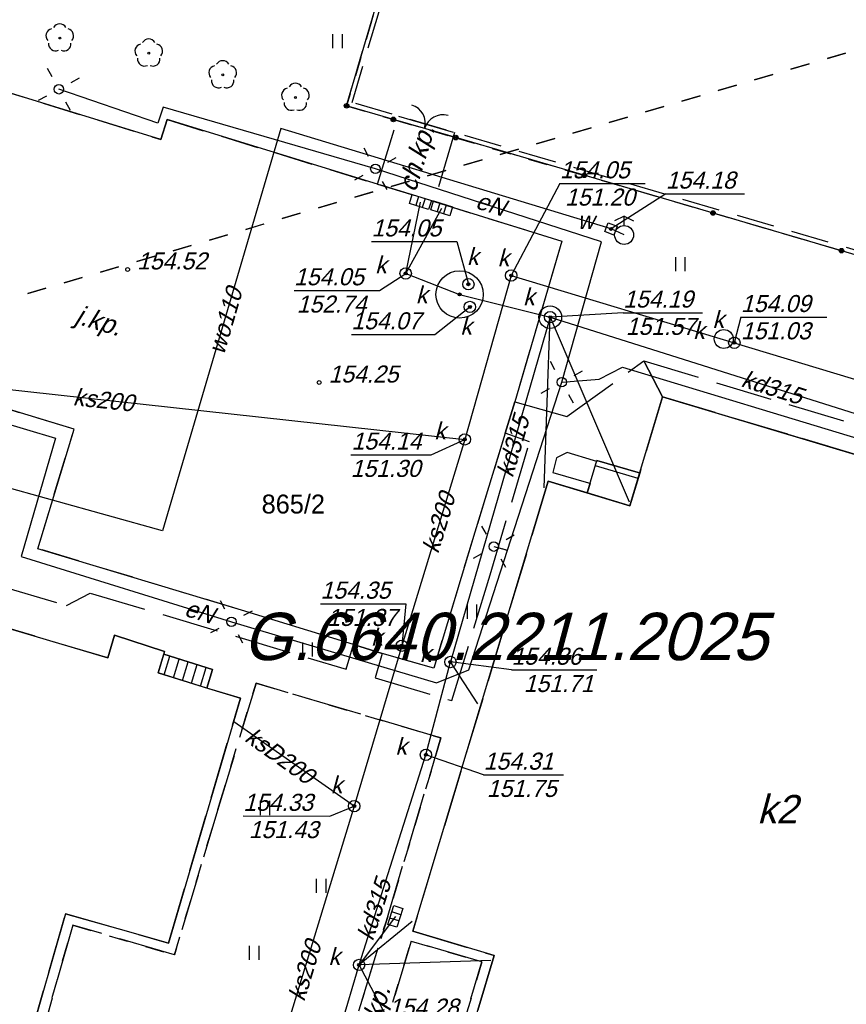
# Model space of a CAD drawing. Extents: x 7538282 to 7539561, y 5782854 to 5783989.
# Tile 16 of 32: x 7539155 to 7539198, y 5783596 to 5783648. Entities that reach past the tile are written whole.
import ezdxf

# ---------------------------------------------------------------- set-up
doc = ezdxf.new("R2010")
doc.units = 0
doc.header["$MEASUREMENT"] = 0
for name, pattern in [('4001', [0]), ('4002', [2, 1, -1]), ('4003', [3, 2, -1]), ('4004', [4, 3, -1])]:
    doc.linetypes.add(name, pattern=pattern)
for name, color, linetype in [('Budynki', 7, 'CONTINUOUS'), ('Drogi', 135, 'CONTINUOUS'), ('Dzialki', 7, 'CONTINUOUS'), ('Elementy_budynkow', 7, 'CONTINUOUS'), ('Linie_napowietrzne', 184, 'CONTINUOUS'), ('ODGIK_1', 7, 'CONTINUOUS'), ('Ogrodzenia', 184, 'CONTINUOUS'), ('Projekty', 1, 'CONTINUOUS'), ('Roslinnosc', 104, 'CONTINUOUS'), ('Rzezba', 8, 'CONTINUOUS'), ('Uz_Energia', 1, 'CONTINUOUS'), ('Uz_Kanalizacja', 14, 'CONTINUOUS'), ('Uz_Woda', 5, 'CONTINUOUS'), ('Uzytki', 7, 'CONTINUOUS')]:
    doc.layers.add(name, color=color, linetype=linetype)

# ---------------------------------------------------------------- blocks, each defined once
blk = doc.blocks.new('1422')
at = {"layer": 'Roslinnosc', "color": 104, "linetype": 'Continuous'}
blk.add_circle((0, 0), 0.1, dxfattribs=at)
for centre, start, end in [((0, 0.75), 30.19, 149.77), ((-0.71, 0.23), 102.5, 221.75), ((0.71, 0.23), 318.3, 77.49), ((-0.44, -0.61), 174.33, 293.45), ((0.44, -0.61), 246.24, 5.74)]:
    blk.add_arc(centre, 0.75, start, end, dxfattribs=at)
blk = doc.blocks.new('1722')
at = {"layer": 'Uz_Kanalizacja', "color": 14, "linetype": 'Continuous'}
blk.add_circle((0, 0), 0.6, dxfattribs=at)
blk = doc.blocks.new('1811')
at = {"layer": 'Rzezba', "color": 8, "linetype": 'Continuous'}
blk.add_circle((0, 0), 0.2, dxfattribs=at)
blk = doc.blocks.new('1363')
at = {"layer": 'Linie_napowietrzne', "color": 184, "linetype": 'Continuous'}
for p, q in [((0, 1.5), (0, 2.5)), ((-1.5, 0), (-2.5, 0)), ((1.5, 0), (2.5, 0)), ((0, -1.5), (0, -2.5))]:
    blk.add_line(p, q, dxfattribs=at)
blk = doc.blocks.new('1718')
at = {"layer": 'Uz_Woda', "color": 5, "linetype": 'Continuous'}
for p, q in [((0, 2), (-1, 1.5)), ((0, 1), (0, 2)), ((0, 2), (1, 1.5))]:
    blk.add_line(p, q, dxfattribs=at)
blk.add_circle((0, 0), 1, dxfattribs=at)
blk = doc.blocks.new('1728')
at = {"layer": 'Uz_Kanalizacja', "color": 7, "linetype": 'Continuous'}
for p, q in [((-1.05, 0.5), (1.05, 0.5)), ((-1.05, -0.5), (-1.05, 0.5)), ((-0.35, 0.5), (-0.35, -0.5)), ((0.35, 0.5), (0.35, -0.5)), ((1.05, 0.5), (1.05, -0.5)), ((1.05, -0.5), (-1.05, -0.5))]:
    blk.add_line(p, q, dxfattribs=at)
blk = doc.blocks.new('1361')
at = {"layer": 'Linie_napowietrzne', "color": 184, "linetype": 'Continuous'}
blk.add_circle((0, 0), 0.5, dxfattribs=at)
blk = doc.blocks.new('2283')
at = {"layer": 'Ogrodzenia', "color": 184, "linetype": 'Continuous'}
blk.add_line((0, 0), (0, 1), dxfattribs=at)
blk = doc.blocks.new('1283')
at = {"layer": 'Ogrodzenia', "color": 184, "linetype": 'Continuous'}
for centre, start, end in [((0, 2), 270, 0), ((0, -2), 0, 90)]:
    blk.add_arc(centre, 2, start, end, dxfattribs=at)
blk = doc.blocks.new('1281')
at = {"layer": 'Ogrodzenia', "color": 184, "linetype": 'Continuous'}
for radius in [0.24, 0.16, 0.08]:
    blk.add_circle((0, 0), radius, dxfattribs=at)
blk = doc.blocks.new('1726')
at = {"layer": 'Uz_Kanalizacja', "color": 14, "linetype": 'Continuous'}
for radius in [0.16, 0.08]:
    blk.add_circle((0, 0), radius, dxfattribs=at)
blk = doc.blocks.new('1716')
at = {"layer": 'Uz_Woda', "color": 5, "linetype": 'Continuous'}
for radius in [0.16, 0.08]:
    blk.add_circle((0, 0), radius, dxfattribs=at)
blk = doc.blocks.new('1450')
at = {"layer": 'Roslinnosc', "color": 104, "linetype": 'Continuous'}
for p, q in [((-0.5, -0.75), (-0.5, 0.75)), ((0.5, -0.75), (0.5, 0.75))]:
    blk.add_line(p, q, dxfattribs=at)

msp = doc.modelspace()

# ---------------------------------------------------------------- linework, layer by layer
at = {"layer": 'Budynki', "color": 7, "linetype": '4001'}
for points in [[(7539199.719, 5783581.899, 0), (7539198.155, 5783576.696, 0), (7539187.88, 5783579.75, 0), (7539189.469, 5783584.994, 0), (7539185.455, 5783586.207, 0), (7539186.57, 5783590.02, 0), (7539177.88, 5783592.62, 0), (7539179.62, 5783598.38, 0), (7539175.31, 5783599.67, 0), (7539182.466, 5783623.422, 0), (7539186.778, 5783622.129, 0), (7539188.506, 5783627.876, 0)], [(7539188.506, 5783627.876, 0), (7539195.118, 5783625.897, 0), (7539210.24, 5783621.37, 0)], [(7539149.208, 5783602.929, 0), (7539139.554, 5783605.783, 0), (7539137.4, 5783606.42, 0), (7539141.3, 5783619.41, 0), (7539150.253, 5783616.751, 0), (7539159.212, 5783614.1, 0), (7539159.57, 5783615.29, 0), (7539162.21, 5783614.43, 0), (7539161.87, 5783613.3, 0), (7539164.529, 5783612.475, 0), (7539166.22, 5783611.97, 0), (7539162.42, 5783599.04, 0), (7539156.98, 5783600.59, 0), (7539154.992, 5783593.656, 0), (7539153.89, 5783589.81, 0), (7539146.09, 5783592.12, 0), (7539149.208, 5783602.929, 0)]]:
    msp.add_polyline3d(points, dxfattribs=at)
at = {"layer": 'Drogi', "color": 8, "linetype": '4003'}
for p, q in [((7539150.07, 5783645.14, 154.881), (7539162.02, 5783641.46, 154.491)), ((7539162.02, 5783641.46, 154.491), (7539162.34, 5783642.51, 154.461)), ((7539162.34, 5783642.51, 154.461), (7539173.46, 5783639.1)), ((7539173.46, 5783639.1), (7539176.44, 5783638.19, 153.991)), ((7539176.44, 5783638.19, 153.991), (7539183.18, 5783636.09, 154.071)), ((7539183.18, 5783636.09, 154.071), (7539180.7, 5783627.62, 154.111)), ((7539157.43, 5783626.17, 154.581), (7539146.42, 5783629.5, 155.101)), ((7539180.7, 5783627.62, 154.111), (7539180.2, 5783625.95, 154.121)), ((7539155.52, 5783619.86, 154.631), (7539157.43, 5783626.17, 154.581)), ((7539180.2, 5783625.95, 154.121), (7539178.59, 5783620.74, 154.191)), ((7539178.59, 5783620.74, 154.191), (7539176.42, 5783613.56, 154.311)), ((7539166.28, 5783616.62, 154.471), (7539155.52, 5783619.86, 154.631)), ((7539172.19, 5783614.8, 155.081), (7539166.28, 5783616.62, 154.471)), ((7539173.7, 5783614.32, 154.401), (7539172.19, 5783614.8, 155.081)), ((7539176.42, 5783613.56, 154.311), (7539173.7, 5783614.32, 154.401))]:
    msp.add_line(p, q, dxfattribs=at)
at = {"layer": 'Drogi', "color": 8, "linetype": '4001'}
for p, q in [((7539162.02, 5783641.46, 154.491), (7539152.501, 5783644.391, 154.747)), ((7539162.34, 5783642.51, 154.461), (7539162.02, 5783641.46, 154.491)), ((7539173.46, 5783639.1), (7539162.34, 5783642.51, 154.461)), ((7539176.44, 5783638.19, 153.991), (7539183.18, 5783636.09, 154.071)), ((7539183.18, 5783636.09, 154.071), (7539180.7, 5783627.62, 154.111)), ((7539157.43, 5783626.17, 154.581), (7539146.42, 5783629.5, 155.101)), ((7539180.7, 5783627.62, 154.111), (7539180.2, 5783625.95, 154.121)), ((7539155.52, 5783619.86, 154.631), (7539157.43, 5783626.17, 154.581)), ((7539180.2, 5783625.95, 154.121), (7539178.59, 5783620.74, 154.191)), ((7539178.59, 5783620.74, 154.191), (7539176.42, 5783613.56, 154.311)), ((7539166.28, 5783616.62, 154.471), (7539155.52, 5783619.86, 154.631)), ((7539172.19, 5783614.8, 155.081), (7539166.28, 5783616.62, 154.471)), ((7539173.7, 5783614.32, 154.401), (7539172.19, 5783614.8, 155.081)), ((7539176.42, 5783613.56, 154.311), (7539173.7, 5783614.32, 154.401))]:
    msp.add_line(p, q, dxfattribs=at)
at = {"layer": 'Drogi', "color": 8, "linetype": '4004'}
for p, q in [((7539173.46, 5783639.1), (7539174.56, 5783642.7)), ((7539174.56, 5783642.7), (7539177.52, 5783641.83)), ((7539177.52, 5783641.83), (7539176.44, 5783638.19)), ((7539176.44, 5783638.19), (7539173.46, 5783639.1)), ((7539183.44, 5783626.83, 154.181), (7539187.51, 5783629.77, 154.141)), ((7539187.51, 5783629.77, 154.141), (7539188.506, 5783627.876)), ((7539188.506, 5783627.876), (7539187.51, 5783629.77, 154.141)), ((7539187.51, 5783629.77, 154.141), (7539203.28, 5783625.04, 153.951)), ((7539180.2, 5783625.95, 154.121), (7539180.7, 5783627.62, 154.111)), ((7539180.7, 5783627.62, 154.111), (7539183.44, 5783626.83, 154.181)), ((7539188.506, 5783627.876), (7539187.297, 5783623.855)), ((7539195.118, 5783625.897), (7539188.506, 5783627.876)), ((7539179.4, 5783618.48, 154.281), (7539181.48, 5783625.5, 154.171)), ((7539181.48, 5783625.5, 154.171), (7539180.2, 5783625.95, 154.121)), ((7539210.24, 5783621.37), (7539195.118, 5783625.897)), ((7539183.46, 5783624.94, 154.221), (7539182.91, 5783624.66, 154.221)), ((7539184.86, 5783624.52, 154.221), (7539183.46, 5783624.94, 154.221)), ((7539182.91, 5783624.66, 154.221), (7539182.7, 5783623.88, 154.221)), ((7539185.028, 5783624.47), (7539184.86, 5783624.52, 154.221)), ((7539185.04, 5783624.51), (7539185.028, 5783624.47)), ((7539187.21, 5783623.88), (7539185.04, 5783624.51)), ((7539182.466, 5783623.422), (7539175.31, 5783599.67)), ((7539184.528, 5783622.804), (7539182.466, 5783623.422)), ((7539182.7, 5783623.88, 154.221), (7539184.59, 5783623.33, 154.221)), ((7539187.297, 5783623.855), (7539187.21, 5783623.88)), ((7539184.56, 5783622.91), (7539184.528, 5783622.804)), ((7539184.678, 5783623.304), (7539184.56, 5783622.91)), ((7539184.59, 5783623.33, 154.221), (7539184.678, 5783623.304)), ((7539145.96, 5783620.13, 154.861), (7539157.04, 5783616.86, 154.741)), ((7539177.38, 5783611.84, 154.391), (7539179.4, 5783618.48, 154.281)), ((7539157.04, 5783616.86, 154.741), (7539158.28, 5783617.52, 154.731)), ((7539158.28, 5783617.52, 154.731), (7539171.79, 5783613.5, 155.231)), ((7539159.212, 5783614.1), (7539150.253, 5783616.751)), ((7539159.57, 5783615.29), (7539159.212, 5783614.1)), ((7539162.21, 5783614.43), (7539159.57, 5783615.29)), ((7539171.79, 5783613.5, 155.231), (7539172.19, 5783614.8, 155.081)), ((7539172.19, 5783614.8, 155.081), (7539173.7, 5783614.32, 154.401)), ((7539162.167, 5783614.286), (7539162.21, 5783614.43)), ((7539164.74, 5783613.49), (7539162.167, 5783614.286)), ((7539173.7, 5783614.32, 154.401), (7539173.33, 5783613.04, 154.471)), ((7539164.435, 5783612.504), (7539164.74, 5783613.49)), ((7539173.33, 5783613.04, 154.471), (7539177.38, 5783611.84, 154.391)), ((7539166.22, 5783611.97), (7539164.435, 5783612.504)), ((7539167.04, 5783612.76, 154.641), (7539165.13, 5783606.45, 154.681)), ((7539176.4, 5783609.99, 154.431), (7539167.04, 5783612.76, 154.641)), ((7539162.42, 5783599.04), (7539166.22, 5783611.97)), ((7539176.28, 5783608.12, 154.381), (7539176.803, 5783609.871)), ((7539176.803, 5783609.871), (7539176.4, 5783609.99, 154.431)), ((7539173.92, 5783600.22, 154.241), (7539176.28, 5783608.12, 154.381)), ((7539165.13, 5783606.45, 154.681), (7539162.73, 5783598.42, 154.801)), ((7539154.992, 5783593.656), (7539156.98, 5783600.59)), ((7539156.98, 5783600.59), (7539162.42, 5783599.04)), ((7539157.36, 5783599.99, 154.891), (7539155.74, 5783594.25, 155.011)), ((7539162.73, 5783598.42, 154.801), (7539157.36, 5783599.99, 154.891)), ((7539170.25, 5783588.28, 154.421), (7539173.92, 5783600.22, 154.241)), ((7539175.31, 5783599.67), (7539179.62, 5783598.38)), ((7539175.23, 5783599.15, 154.251), (7539172.54, 5783590.17, 154.361)), ((7539178.96, 5783598.05, 154.261), (7539175.23, 5783599.15, 154.251)), ((7539177.24, 5783592.26, 154.261), (7539178.96, 5783598.05, 154.261)), ((7539179.62, 5783598.38), (7539177.88, 5783592.62))]:
    msp.add_line(p, q, dxfattribs=at)
at = {"layer": 'Elementy_budynkow', "color": 7, "linetype": '4001'}
for p, q in [((7539187.21, 5783623.565), (7539184.955, 5783624.228)), ((7539162.196, 5783613.199), (7539162.497, 5783614.184)), ((7539162.674, 5783613.051), (7539162.975, 5783614.036)), ((7539163.151, 5783612.902), (7539163.452, 5783613.888)), ((7539163.629, 5783612.754), (7539163.93, 5783613.741)), ((7539164.107, 5783612.606), (7539164.408, 5783613.593))]:
    msp.add_line(p, q, dxfattribs=at)
for points in [[(7539199.513, 5783586.699, 0), (7539199.358, 5783586.194, 0), (7539186.57, 5783590.02, 0), (7539177.88, 5783592.62, 0), (7539179.62, 5783598.38, 0), (7539175.31, 5783599.67, 0), (7539182.466, 5783623.422, 0), (7539186.778, 5783622.129, 0), (7539188.506, 5783627.876, 0), (7539210.24, 5783621.37, 0), (7539210.16, 5783621.1, 0), (7539203.32, 5783599.12, 0), (7539199.513, 5783586.699, 0)], [(7539187.297, 5783623.855, 0), (7539186.778, 5783622.129, 0), (7539184.528, 5783622.804, 0), (7539184.56, 5783622.91, 0), (7539185.04, 5783624.51, 0), (7539187.21, 5783623.88, 0), (7539187.297, 5783623.855, 0)], [(7539162.167, 5783614.286, 0), (7539164.74, 5783613.49, 0), (7539164.435, 5783612.504, 0), (7539161.87, 5783613.3, 0), (7539162.167, 5783614.286, 0)]]:
    msp.add_polyline3d(points, dxfattribs=at)
at = {"layer": 'Ogrodzenia', "color": 184, "linetype": '4001'}
for p, q in [((7539171.82, 5783643.24), (7539179.93, 5783670.72)), ((7539174.29, 5783642.52), (7539171.82, 5783643.24)), ((7539211.52, 5783631.61), (7539177.59, 5783641.56))]:
    msp.add_line(p, q, dxfattribs=at)
at = {"layer": 'Projekty', "color": 1, "linetype": '4003'}
msp.add_line((7539180.02, 5783619.87), (7539180.288, 5783619.782), dxfattribs=at)
at = {"layer": 'Projekty', "color": 14, "linetype": 'Continuous'}
msp.add_circle((7539191.732, 5783630.93), 0.5, dxfattribs=at)
at = {"layer": 'Roslinnosc', "color": 7, "linetype": '4003'}
msp.add_polyline3d([(7539180.08, 5783670.44, 0), (7539222.43, 5783657.98, 0), (7539214.52, 5783630.96, 0), (7539172.12, 5783643.42, 0), (7539180.08, 5783670.44, 0)], dxfattribs=at)
at = {"layer": 'Roslinnosc', "color": 104, "linetype": '4002'}
for points in [[(7539156.37, 5783592.53, 154.981), (7539156.79, 5783593.91, 154.971), (7539155.74, 5783594.25, 155.011), (7539157.36, 5783599.99, 154.891), (7539162.73, 5783598.42, 154.801), (7539165.13, 5783606.45, 154.681), (7539167.04, 5783612.76, 154.641), (7539176.4, 5783609.99, 154.431), (7539176.803, 5783609.871, 0), (7539176.28, 5783608.12, 154.381), (7539173.92, 5783600.22, 154.241), (7539170.25, 5783588.28, 154.421), (7539156.37, 5783592.53, 154.981)], [(7539172.54, 5783590.17, 154.361), (7539175.23, 5783599.15, 154.251), (7539178.96, 5783598.05, 154.261), (7539177.24, 5783592.26, 154.261), (7539185.93, 5783589.65, 154.261), (7539184.94, 5783586.4, 154.511), (7539172.54, 5783590.17, 154.361)]]:
    msp.add_polyline3d(points, dxfattribs=at)
at = {"layer": 'Uz_Energia', "color": 1, "linetype": '4001'}
for p, q in [((7539161.85, 5783642.33, 153.621), (7539156.63, 5783644.11)), ((7539162.13, 5783643.16, 153.651), (7539161.85, 5783642.33, 153.621)), ((7539173.34, 5783639.91), (7539162.13, 5783643.16, 153.651)), ((7539185.28, 5783636.05, 153.321), (7539173.34, 5783639.91)), ((7539183.18, 5783628.65), (7539185.28, 5783636.05, 153.321)), ((7539185.15, 5783628.81, 153.381), (7539186.39, 5783629.45, 153.351)), ((7539186.39, 5783629.45, 153.351), (7539208.409, 5783622.764, 153.111)), ((7539180.32, 5783619.79, 153.501), (7539183.18, 5783628.65)), ((7539183.18, 5783628.65), (7539185.15, 5783628.81, 153.381)), ((7539151.45, 5783627.19), (7539156.46, 5783625.7, 153.791)), ((7539156.46, 5783625.7, 153.791), (7539154.64, 5783619.45, 153.861)), ((7539178.27, 5783613.46, 153.481), (7539180.32, 5783619.79, 153.501)), ((7539179.59, 5783619.97), (7539180.32, 5783619.79, 153.501)), ((7539154.64, 5783619.45, 153.861), (7539165.74, 5783616)), ((7539165.74, 5783616), (7539176.56, 5783612.78, 153.461)), ((7539176.56, 5783612.78, 153.461), (7539178.27, 5783613.46, 153.481))]:
    msp.add_line(p, q, dxfattribs=at)
at = {"layer": 'Uz_Kanalizacja', "color": 14, "linetype": 'Continuous'}
for p, q in [((7539183.082, 5783639.14), (7539180.51, 5783634.28)), ((7539183.082, 5783639.14), (7539187.586, 5783639.138)), ((7539173.136, 5783636.072), (7539177.641, 5783636.07)), ((7539177.641, 5783636.07), (7539178.25, 5783633.82)), ((7539173.552, 5783633.493), (7539174.94, 5783634.39)), ((7539169.047, 5783633.495), (7539173.552, 5783633.493)), ((7539176.473, 5783631.168), (7539178.33, 5783632.62)), ((7539186.427, 5783632.317), (7539182.57, 5783632.08)), ((7539186.427, 5783632.317), (7539190.606, 5783632.315)), ((7539192.64, 5783632.083), (7539192.29, 5783630.73)), ((7539192.64, 5783632.083), (7539197.168, 5783632.081)), ((7539172.071, 5783631.17), (7539176.473, 5783631.168)), ((7539176.282, 5783624.818), (7539178.06, 5783625.63)), ((7539172.039, 5783624.82), (7539176.282, 5783624.818)), ((7539170.445, 5783616.952), (7539174.948, 5783616.95)), ((7539174.948, 5783616.95), (7539174.73, 5783614.74)), ((7539180.528, 5783613.465), (7539177.3, 5783613.88)), ((7539180.528, 5783613.465), (7539185.032, 5783613.463)), ((7539179.057, 5783607.927), (7539176.01, 5783608.98)), ((7539179.057, 5783607.927), (7539183.274, 5783607.925)), ((7539170.933, 5783605.75), (7539172.22, 5783606.27)), ((7539166.368, 5783605.752), (7539170.933, 5783605.75)), ((7539174.049, 5783594.942), (7539172.48, 5783597.89))]:
    msp.add_line(p, q, dxfattribs=at)
at = {"layer": 'Uz_Kanalizacja', "color": 14, "linetype": '4001'}
for p, q in [((7539174.94, 5783634.39, 154.051), (7539175.72, 5783638.16, 153.981)), ((7539174.94, 5783634.39, 154.051), (7539176.84, 5783637.83, 153.961)), ((7539174.94, 5783634.39, 154.051), (7539177.789, 5783633.281, 154.146)), ((7539180.51, 5783634.28, 154.051), (7539178.06, 5783625.63, 154.141)), ((7539180.51, 5783634.28, 154.051), (7539192.29, 5783630.73, 154.041)), ((7539177.789, 5783633.281, 154.146), (7539182.57, 5783632.08, 154.191)), ((7539182.57, 5783632.08, 154.191), (7539177.3, 5783613.88)), ((7539182.25, 5783623.07), (7539182.57, 5783632.08, 154.191)), ((7539182.57, 5783632.08, 154.191), (7539186.73, 5783622.33)), ((7539182.57, 5783632.08, 154.191), (7539205.98, 5783624.68, 153.941)), ((7539192.29, 5783630.73, 154.041), (7539220.83, 5783622.11, 153.451)), ((7539140.25, 5783629.76, 154.951), (7539178.06, 5783625.63, 154.141)), ((7539178.06, 5783625.63, 154.141), (7539174.73, 5783614.74, 154.351)), ((7539174.73, 5783614.74, 154.351), (7539172.22, 5783606.27, 154.331)), ((7539176.01, 5783608.98, 154.311), (7539177.3, 5783613.88)), ((7539178.75, 5783611.67), (7539177.3, 5783613.88)), ((7539172.22, 5783606.27, 154.331), (7539165.86, 5783610.72, 157.811)), ((7539172.48, 5783597.89, 154.281), (7539176.01, 5783608.98, 154.311)), ((7539172.22, 5783606.27, 154.331), (7539167.28, 5783590.06, 154.451)), ((7539174.4, 5783600.45, 154.261), (7539172.48, 5783597.89, 154.281)), ((7539175.289, 5783600.182), (7539172.48, 5783597.89, 154.281)), ((7539179.43, 5783598.13, 153.431), (7539172.48, 5783597.89, 154.281)), ((7539169.45, 5783587.64, 154.451), (7539172.48, 5783597.89, 154.281))]:
    msp.add_line(p, q, dxfattribs=at)
at = {"layer": 'Uz_Kanalizacja', "color": 14, "linetype": 'Continuous'}
for centre, radius in [((7539177.789, 5783633.281), 1.25), ((7539178.25, 5783633.82), 0.3), ((7539178.33, 5783632.62), 0.3), ((7539182.57, 5783632.08), 0.6), ((7539182.57, 5783632.08), 0.3)]:
    msp.add_circle(centre, radius, dxfattribs=at)
at = {"layer": 'Uz_Woda', "color": 5, "linetype": '4001'}
for p, q in [((7539168.35, 5783642.04, 152.241), (7539162.11, 5783620.81, 153.061)), ((7539185.78, 5783636.74, 154.181), (7539168.35, 5783642.04, 152.241)), ((7539186.47, 5783636.42, 154.181), (7539185.78, 5783636.74, 154.181)), ((7539162.11, 5783620.81, 153.061), (7539151.25, 5783623.82, 152.921))]:
    msp.add_line(p, q, dxfattribs=at)
at = {"layer": 'Uz_Woda', "color": 5, "linetype": 'Continuous'}
for q in [(7539185.78, 5783636.74), (7539192.821, 5783638.596)]:
    msp.add_line((7539188.675, 5783638.598), q, dxfattribs=at)
msp.add_lwpolyline([(7539185.922, 5783636.416), (7539185.456, 5783636.598), (7539185.638, 5783637.064), (7539186.104, 5783636.882), (7539185.922, 5783636.416)], dxfattribs=at)
at = {"layer": 'Uzytki', "color": 184, "linetype": '4002'}
for points in [[(7539238.45, 5783653.27, 0), (7539236.34, 5783646.19, 0), (7539225.08, 5783637.2, 0), (7539220.22, 5783638.6, 0), (7539220.44, 5783639.4, 0), (7539218.95, 5783639.86, 0), (7539217.483, 5783640.278, 0), (7539214.68, 5783630.68, 0), (7539212.519, 5783631.317, 0), (7539211.521, 5783631.609, 0), (7539177.591, 5783641.555, 0), (7539174.29, 5783642.522, 0), (7539171.82, 5783643.24, 0), (7539179.93, 5783670.72, 0), (7539222.72, 5783658.15, 0), (7539224.28, 5783657.97, 0), (7539231.54, 5783655.83, 0), (7539231.41, 5783655.34, 0), (7539238.45, 5783653.27, 0)], [(7539222.72, 5783658.15, 0), (7539179.93, 5783670.72, 0), (7539171.82, 5783643.24, 0), (7539174.29, 5783642.522, 0), (7539177.591, 5783641.555, 0), (7539211.521, 5783631.609, 0)], [(7539246.13, 5783660.12, 0), (7539112.771, 5783620.928, 0), (7539119.028, 5783643.296, 0), (7539116.23, 5783643.32, 0), (7539112.98, 5783643.79, 0), (7539109.3, 5783644.63, 0), (7539085.45, 5783651.28, 0), (7539079.214, 5783630.209, 0), (7539112.771, 5783620.928, 0), (7539246.13, 5783660.12, 0)]]:
    msp.add_polyline3d(points, dxfattribs=at)

# ---------------------------------------------------------------- block references
at = {"layer": 'Linie_napowietrzne', "color": 184, "xscale": 0.5, "yscale": 0.5, "zscale": 0.5}
for p, rotation in [((7539156.63, 5783644.11), 298.590496), ((7539173.34, 5783639.91), 208.580903), ((7539183.18, 5783628.65), 298.641177), ((7539179.59, 5783619.97), 300.147842), ((7539165.74, 5783616), 297.739253)]:
    msp.add_blockref('1363', p, dxfattribs=dict(at, rotation=rotation))
for p in [(7539156.63, 5783644.11), (7539173.34, 5783639.91), (7539183.18, 5783628.65), (7539179.59, 5783619.97), (7539165.74, 5783616)]:
    msp.add_blockref('1361', p, dxfattribs=at)
at = {"layer": 'Ogrodzenia', "color": 184, "xscale": 0.5, "yscale": 0.5, "zscale": 0.5}
for p in [(7539171.82, 5783643.24), (7539171.82, 5783643.24), (7539174.29, 5783642.52), (7539177.59, 5783641.56), (7539184.376, 5783639.57), (7539191.162, 5783637.58), (7539197.948, 5783635.59)]:
    msp.add_blockref('1281', p, dxfattribs=at)
at = {"layer": 'Ogrodzenia', "color": 184, "xscale": 0.5, "yscale": 0.5, "zscale": 0.5, "rotation": 73.77980600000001}
msp.add_blockref('1283', (7539175.94, 5783642.04), dxfattribs=at)
at = {"layer": 'Ogrodzenia', "color": 184, "xscale": 0.5, "yscale": 3.436801, "rotation": 73.77980600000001}
msp.add_blockref('2283', (7539177.59, 5783641.56), dxfattribs=at)
at = {"layer": 'Roslinnosc', "color": 104, "xscale": 0.5, "yscale": 0.5, "zscale": 0.5}
for name, p in [('1422', (7539156.678, 5783646.816)), ('1422', (7539161.374, 5783646.016)), ('1450', (7539171.352, 5783646.653)), ('1422', (7539165.279, 5783644.869)), ('1422', (7539169.117, 5783643.682)), ('1450', (7539189.451, 5783634.876)), ('1450', (7539178.453, 5783616.54)), ('1450', (7539169.769, 5783614.542)), ('1450', (7539167.527, 5783606.176)), ('1450', (7539170.485, 5783602.062)), ('1450', (7539166.949, 5783598.527))]:
    msp.add_blockref(name, p, dxfattribs=at)
at = {"layer": 'Rzezba', "color": 8, "xscale": 0.5, "yscale": 0.5, "zscale": 0.5}
for p in [(7539160.26, 5783634.6, 154.521), (7539170.37, 5783628.63, 154.251)]:
    msp.add_blockref('1811', p, dxfattribs=at)
at = {"layer": 'Uz_Kanalizacja', "color": 7, "xscale": 0.5, "yscale": 0.5, "zscale": 0.5}
for p, rotation in [((7539175.72, 5783638.16, 153.981), 343.036735), ((7539176.84, 5783637.83, 153.961), 342.734978), ((7539174.4, 5783600.45, 154.261), 252.458345)]:
    msp.add_blockref('1728', p, dxfattribs=dict(at, rotation=rotation))
at = {"layer": 'Uz_Kanalizacja', "color": 14, "xscale": 0.5, "yscale": 0.5, "zscale": 0.5}
for name, p in [('1722', (7539174.94, 5783634.39, 154.051)), ('1726', (7539174.94, 5783634.39, 154.051)), ('1722', (7539180.51, 5783634.28, 154.051)), ('1726', (7539180.51, 5783634.28, 154.051)), ('1726', (7539178.25, 5783633.82, 154.051)), ('1726', (7539177.789, 5783633.281, 154.146)), ('1726', (7539178.33, 5783632.62, 154.071)), ('1726', (7539182.57, 5783632.08, 154.191)), ('1722', (7539192.29, 5783630.73, 154.041)), ('1726', (7539192.29, 5783630.73, 154.041)), ('1722', (7539178.06, 5783625.63, 154.141)), ('1726', (7539178.06, 5783625.63, 154.141)), ('1722', (7539174.73, 5783614.74, 154.351)), ('1726', (7539174.73, 5783614.74, 154.351)), ('1722', (7539177.3, 5783613.88)), ('1726', (7539177.3, 5783613.88)), ('1722', (7539176.01, 5783608.98, 154.311)), ('1726', (7539176.01, 5783608.98, 154.311)), ('1722', (7539172.22, 5783606.27, 154.331)), ('1726', (7539172.22, 5783606.27, 154.331)), ('1722', (7539172.48, 5783597.89, 154.281)), ('1726', (7539172.48, 5783597.89, 154.281))]:
    msp.add_blockref(name, p, dxfattribs=at)
at = {"layer": 'Uz_Woda', "color": 5, "xscale": 0.5, "yscale": 0.5, "zscale": 0.5}
msp.add_blockref('1718', (7539186.47, 5783636.42, 154.181), dxfattribs=at)
at = {"layer": 'Uz_Woda', "color": 5, "xscale": 0.5, "yscale": 0.5, "zscale": 0.5, "rotation": 248.75968}
msp.add_blockref('1716', (7539185.78, 5783636.74, 154.181), dxfattribs=at)

# ---------------------------------------------------------------- texts
at = {"layer": 'Budynki', "color": 7, "oblique": 15}
msp.add_text('k2', height=1.5, rotation=359.97, dxfattribs=at).set_placement((7539193.496, 5783605.361))
at = {"layer": 'Drogi', "color": 8, "oblique": 15}
for s, rotation, p in [('ch.kp.', 73.0092, (7539175.459, 5783638.634)), ('j.kp.', 343.2422, (7539157.421, 5783631.773)), ('ch.kp.', 73.3597, (7539173.133, 5783593.202))]:
    msp.add_text(s, height=1, rotation=rotation, dxfattribs=at).set_placement(p)
at = {"layer": 'Dzialki', "color": 7}
msp.add_text('865/2', height=1, dxfattribs=at).set_placement((7539167.335, 5783621.717))
at = {"layer": 'ODGIK_1', "color": 7, "oblique": 15}
msp.add_text('G.6640.2211.2025', height=2.5, dxfattribs=at).set_placement((7539166.334, 5783613.977))
at = {"layer": 'Rzezba', "color": 8, "oblique": 15}
for s, p in [('154.52', (7539160.76, 5783634.6)), ('154.25', (7539170.87, 5783628.63))]:
    msp.add_text(s, height=0.9, dxfattribs=at).set_placement(p)
at = {"layer": 'Uz_Energia', "color": 1, "oblique": 15}
for rotation, p in [(342.9245, (7539178.567, 5783637.847)), (343.0276, (7539163.198, 5783616.335))]:
    msp.add_text('eN', height=0.9, rotation=rotation, dxfattribs=at).set_placement(p)
at = {"layer": 'Uz_Kanalizacja', "color": 14, "oblique": 15}
for s, rotation, p in [('154.05', 359.97, (7539183.082, 5783639.41)), ('151.20', 359.97, (7539183.354, 5783637.97)), ('154.05', 359.97, (7539173.136, 5783636.342)), ('k', 359.97, (7539173.325, 5783634.39)), ('k', 359.97, (7539178.175, 5783634.831)), ('k', 359.97, (7539179.794, 5783634.767)), ('154.05', 359.97, (7539169.047, 5783633.765)), ('k', 359.97, (7539175.477, 5783632.818)), ('k', 359.97, (7539181.136, 5783632.705)), ('154.19', 359.97, (7539186.427, 5783632.587)), ('154.09', 359.97, (7539192.64, 5783632.353)), ('152.74', 359.97, (7539169.189, 5783632.325)), ('154.07', 359.97, (7539172.071, 5783631.44)), ('k', 359.97, (7539191.137, 5783631.516)), ('k', 359.97, (7539177.823, 5783631.155)), ('151.57', 359.97, (7539186.563, 5783631.147)), ('151.03', 359.97, (7539192.639, 5783630.913)), ('kd315', 342.458, (7539192.591, 5783628.441)), ('ks200', 353.8084, (7539157.349, 5783627.438)), ('kd315', 73.8511, (7539180.585, 5783623.568)), ('k', 359.97, (7539176.445, 5783625.63)), ('154.14', 359.97, (7539172.082, 5783625.09)), ('151.30', 359.97, (7539172.039, 5783623.65)), ('ks200', 72.9971, (7539176.65, 5783619.558)), ('154.35', 359.97, (7539170.445, 5783617.222)), ('151.37', 359.97, (7539170.799, 5783615.782)), ('k', 359.97, (7539173.115, 5783614.74)), ('k', 359.97, (7539175.685, 5783613.88)), ('154.36', 359.97, (7539180.528, 5783613.735)), ('151.71', 359.97, (7539181.173, 5783612.295)), ('ksD200', 324.3955, (7539166.382, 5783609.749)), ('k', 359.97, (7539174.395, 5783608.98)), ('154.31', 359.97, (7539179.057, 5783608.197)), ('k', 359.97, (7539170.985, 5783606.942)), ('151.75', 359.97, (7539179.224, 5783606.757)), ('154.33', 359.97, (7539166.369, 5783606.022)), ('151.43', 359.97, (7539166.657, 5783604.582)), ('kd315', 72.3435, (7539173.205, 5783599.109)), ('ks200', 73.0514, (7539169.582, 5783595.913)), ('k', 359.97, (7539170.865, 5783597.89)), ('154.28', 359.97, (7539174.049, 5783595.212))]:
    msp.add_text(s, height=0.9, rotation=rotation, dxfattribs=at).set_placement(p)
msp.add_text('k', height=0.9, dxfattribs=at).set_placement((7539190.117, 5783630.93))
at = {"layer": 'Uz_Woda', "color": 5, "oblique": 15}
for s, rotation, p in [('154.18', 359.97, (7539188.675, 5783638.868)), ('w', 359.97, (7539184.009, 5783636.74)), ('wo110', 73.6262, (7539165.345, 5783630.056))]:
    msp.add_text(s, height=0.9, rotation=rotation, dxfattribs=at).set_placement(p)

doc.saveas('drawing.dxf')
